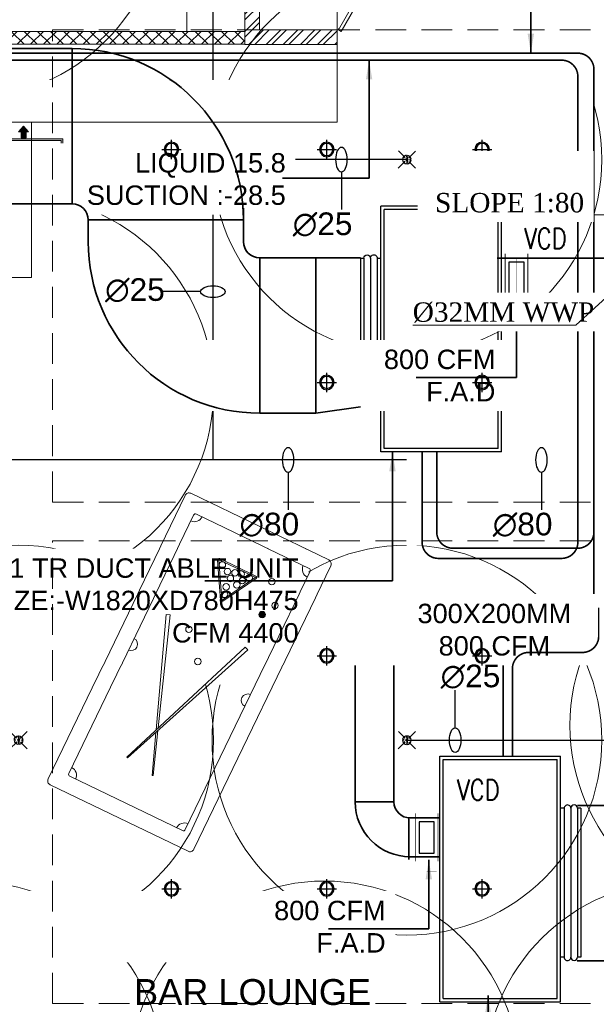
# Model space of a CAD drawing. Header units: inches. Extents: x 105152 to 158499, y 12149 to 30915.
# Tile 156 of 256: x 126361 to 126540, y 21134 to 21439. Entities that reach past the tile are written whole.
import ezdxf
from ezdxf.enums import TextEntityAlignment as Align

# ---------------------------------------------------------------- set-up
doc = ezdxf.new("R2010")
doc.units = ezdxf.units.IN
doc.header["$MEASUREMENT"] = 0
doc.linetypes.add('HIDDEN', pattern=[0.375, 0.25, -0.125])
for name, color, linetype in [('0 HOSMAC-AC-VCD', 6, 'Continuous'), ('AC REF. PIPE', 1, 'Continuous'), ('NON VRV DUCTABLE UNIT', 6, 'Continuous'), ('PD_025_TEXT', 61, 'Continuous'), ('PD_LIGHTING', 23, 'Continuous'), ('PP-SPRINKLER', 1, 'Continuous')]:
    doc.layers.add(name, color=color, linetype=linetype)
doc.layers.add('15w led', color=7, linetype='Continuous', true_color=0xe600e6)
for name, color, linetype, lineweight in [('AC DRAIN PIPE', 7, 'Continuous', 25), ('AC DUCT', 5, 'Continuous', 35), ('AR - PLAN', 251, 'Continuous', 5), ('BEAM', 173, 'Continuous', 5), ('COVERAGE ', 251, 'Continuous', 5), ('DRAINAGE ', 7, 'Continuous', 9), ('EXHAUST AIR DUCT', 13, 'Continuous', 35), ('FA AIR DUCT', 4, 'Continuous', 35), ('FIRE', 1, 'Continuous', 25), ('FIRE TEXT', 7, 'Continuous', 25), ('HVAC SERVICE', 1, 'Continuous', 35), ('HVAC TEXT PP', 104, 'Continuous', 20), ('PD_BRICK WALL_115', 134, 'Continuous', 30), ('PD_ELEVATION_03', 80, 'Continuous', 25), ('PD_FURNITURE_LOOSE', 20, 'Continuous', 18), ('PD_HATCH', 45, 'Continuous', 9), ('PP-TEXT', 7, 'Continuous', 40), ('SAG', 140, 'Continuous', 20), ('SH-SPRINKLAR', 1, 'Continuous', 0)]:
    doc.layers.add(name, color=color, linetype=linetype, lineweight=lineweight)
doc.styles.add('Arial', font='GOTHIC.TTF')
doc.styles.add('Romans', font='romans.shx')
doc.styles.get("Standard").update_dxf_attribs({"font": 'arial.ttf', "height": 6})
doc.styles.add('style1', font='arial.ttf', dxfattribs={"height": 500})
doc.styles.add('text Ht 200mm', font='arial.ttf')
doc.styles.add('TIMES NEW ROMAN', font='times.ttf')
doc.dimstyles.new('ISO-10', dxfattribs={"dimtxt": 6, "dimasz": 0.5, "dimexe": 1.25, "dimexo": 0.625, "dimtad": 1, "dimtoh": 1, "dimdec": 1, "dimlunit": 4, "dimtxsty": 'Standard', "dimblk": 'ARCHTICK', "dimcen": 2.5, "dimclrt": 3, "dimadec": 0, "dimazin": 0, "dimtfac": 1, "dimtdec": 1, "dimtmove": 1, "dimatfit": 3, "dimfxl": 1, "dimarcsym": 0})
doc.dimstyles.new('PP-DIM', dxfattribs={"dimtxt": 4, "dimasz": 1, "dimexe": 1, "dimexo": 1, "dimgap": 0.09, "dimtad": 0, "dimdec": 0, "dimzin": 0, "dimdsep": 46, "dimlunit": 4, "dimtxsty": 'TIMES NEW ROMAN', "dimblk": 'ARCHTICK', "dimcen": 0.09, "dimdle": 1, "dimclrd": 256, "dimclre": 256, "dimclrt": 256, "dimadec": 0, "dimazin": 0, "dimtfac": 1, "dimtdec": 4, "dimtofl": 0, "dimtmove": 1, "dimatfit": 3, "dimfxl": 1, "dimtolj": 1, "dimtzin": 0, "dimlwd": -1, "dimlwe": -1, "dimarcsym": 0})

# ---------------------------------------------------------------- blocks, each defined once
blk = doc.blocks.new('PP-CEILING PENDANT')
at = {"layer": 'COVERAGE ', "color": 8, "lineweight": 5}
blk.add_circle((0, 0), 1700, dxfattribs=at)
at = {"layer": 'SH-SPRINKLAR', "lineweight": -3}
for p, q in [((-16.9, 17), (-75.6, 75.8)), ((-24, 0.1), (-37.4, -2.9)), ((-24, 0.8), (-37.3, 3.8)), ((-17.1, 16.7), (-28.7, 24.1)), ((-16.6, 17.3), (-23.9, 28.9)), ((-0.4, 24), (-3.4, 37.3)), ((-1.5, 8.9), (-1.5, 23.9)), ((0.6, 24), (3.5, 37.3)), ((1.5, 8.9), (1.5, 23.9)), ((16.8, 17.2), (24.1, 28.7)), ((17.2, 16.7), (75.4, 75)), ((17.6, 16.3), (29.1, 23.7)), ((23.9, -0.1), (37.4, 2.9)), ((-17.5, -16.3), (-76.5, -75.3)), ((-17.8, -16.1), (-29.3, -23.4)), ((-17.3, -16.6), (-24.7, -28.2)), ((-1.5, -23.9), (-4.5, -37.2)), ((-1.5, -23.9), (-1.5, -8.9)), ((-0.6, -24), (2.3, -37.4)), ((1.5, -23.9), (1.5, -8.9)), ((15.8, -18), (23.1, -29.5)), ((16.2, -17.7), (74.6, -76.1)), ((16.6, -17.3), (28.2, -24.7)), ((23.9, -1.3), (37.3, -4.2))]:
    blk.add_line(p, q, dxfattribs=at)
for centre, major_axis, start_param, end_param in [((0, 0), (26.5, 26.5), 1.657505, 2.255676), ((0, 0), (-26.5, 26.5), 5.588406, 6.189787), ((0, 0), (0.02, 8.87), 5.497787, 11.780972), ((0, 0), (0.02, 6.56), 5.497787, 11.780972), ((0, 23.4), (1.12, 1.12), 5.863873, 8.273293), ((0, 0), (-26.5, 26.5), 4.798644, 5.40368), ((0, 0), (26.5, 26.5), 5.57395, 6.180955), ((0, 0), (-26.5, 26.5), 0.862204, 1.45951), ((0, 0), (-26.5, 26.5), 1.637496, 2.236801), ((0, -23.4), (1.12, 1.12), 2.722281, 5.131701), ((0, 0), (-26.5, 26.5), 2.418515, 3.021492), ((0, 0), (26.5, 26.5), 4.778634, 5.384791)]:
    blk.add_ellipse(centre, major_axis=major_axis, ratio=1, start_param=start_param, end_param=end_param, dxfattribs=at)
blk = doc.blocks.new('PP-SP ARROW')
at = {"color": 3}
blk.add_line((-31.5, 0), (-128.7, 0), dxfattribs=at)
blk.add_ellipse((0, 0), major_axis=(-31.5, 0), ratio=0.476486, dxfattribs=at)
blk = doc.blocks.new('_ArchTick')
at = {"color": 0, "linetype": 'ByBlock', "const_width": 0.15}
blk.add_lwpolyline([(-0.5, -0.5), (0.5, 0.5)], dxfattribs=at)
blk = doc.blocks.new('zw$E4A1')
at = {"layer": 'NON VRV DUCTABLE UNIT', "color": 20}
for p, q in [((-40.83, 36.28), (35.12, 36.28)), ((-40.83, 36.28), (-40.83, -1.04)), ((-39.79, 35.24), (34.08, 35.24)), ((-39.79, 35.24), (-39.79, 0)), ((34.08, 35.24), (34.08, 0)), ((35.12, 36.28), (35.12, -1.04)), ((-39.79, 0), (34.08, 0)), ((-40.83, -1.04), (35.12, -1.04))]:
    blk.add_line(p, q, dxfattribs=at)
at = {"layer": 'NON VRV DUCTABLE UNIT', "color": 115, "lineweight": 30, "ltscale": 20}
for p, q in [((-26.97, -2.17), (-26.97, -0.91)), ((19.03, -2.17), (-26.97, -2.17)), ((19.03, -2.17), (19.03, -0.91)), ((19.03, -4.24), (-26.97, -4.24)), ((-26.97, -4.24), (-26.97, -4.24)), ((19.03, -4.24), (19.03, -4.24)), ((19.03, -6.32), (-26.97, -6.32)), ((-26.97, -7.35), (-26.97, -6.32)), ((19.03, -7.35), (-26.97, -7.35)), ((19.03, -7.35), (19.03, -6.32))]:
    blk.add_line(p, q, dxfattribs=at)
for centre, start, end in [((-26.97, -3.2), 87.6874, 269.9167), ((19.03, -3.2), 270.0833, 92.3126), ((-26.97, -5.28), 90, 270), ((19.03, -5.28), 270, 90)]:
    blk.add_arc(centre, 1.04, start, end, dxfattribs=at)
blk = doc.blocks.new('zw$AA05')
at = {"layer": 'SAG'}
for p, q in [((-2.44, 0), (-1.23, 1.03)), ((-2.44, 0), (-1.23, -1.03)), ((-1.23, 1.03), (-1.23, 0.5)), ((-1.23, 0.5), (0, 0.5)), ((0, 0.5), (0, 0)), ((0, -0.5), (0, 0)), ((-1.23, -1.03), (-1.23, -0.5)), ((-1.23, -0.5), (0, -0.5))]:
    blk.add_line(p, q, dxfattribs=at)
blk = doc.blocks.new('zw$8A54')
at = {"layer": 'SAG'}
h = blk.add_hatch(color=256, dxfattribs=at)
h.dxf.hatch_style = 1
h.paths.add_polyline_path([(-4.13, 11.5), (-4.13, -11.5), (2.87, -11.5), (2.87, 11.5)])
h.paths.add_polyline_path([(-3.63, 11), (-3.63, -11), (2.37, -11), (2.37, 11)], flags=16)
h = blk.add_hatch(color=256, dxfattribs=at)
h.dxf.hatch_style = 1
h.paths.add_polyline_path([(-0.01, -11), (-0.01, 11), (0.74, 11), (0.74, -11)])
h.paths.add_polyline_path([(-2.01, -11), (-2.01, 11), (-1.25, 11), (-1.25, -11)])
h = blk.add_hatch(color=256, dxfattribs=at)
h.dxf.hatch_style = 1
h.paths.add_polyline_path([(-7.91, 0.6), (-6.1, -0.94), (-6.1, -0.14), (-4.26, -0.14), (-4.26, 0.6), (-4.26, 1.35), (-6.1, 1.35), (-6.1, 2.14)])
h = blk.add_hatch(color=256, dxfattribs=at)
h.dxf.hatch_style = 1
h.paths.add_polyline_path([(3.13, 1.35), (3.13, 0.6), (3.13, -0.14), (4.97, -0.14), (4.97, -0.94), (6.78, 0.6), (4.97, 2.14), (4.97, 1.35)])
at = {"color": 1}
for points in [[(-4.13, 11.5), (2.87, 11.5), (2.87, -11.5), (-4.13, -11.5)], [(2.37, -11), (-3.63, -11), (-3.63, 11), (2.37, 11)], [(-2.01, 11), (-1.25, 11), (-1.25, -11), (-2.01, -11)], [(0.74, 11), (0, 11), (0, -11), (0.74, -11)]]:
    blk.add_lwpolyline(points, close=True, dxfattribs=at)
for points in [[(-2.01, 11), (-1.25, 11), (-1.25, -11), (-2.01, -11)], [(-0.01, 11), (0.74, 11), (0.74, -11), (-0.01, -11)]]:
    blk.add_lwpolyline(points, close=True)
at = {"layer": 'SAG'}
for points in [[(-4.13, 11.5), (2.87, 11.5), (2.87, -11.5), (-4.13, -11.5)], [(-3.63, 11), (2.37, 11), (2.37, -11), (-3.63, -11)]]:
    blk.add_lwpolyline(points, close=True, dxfattribs=at)
for points in [[(-2.12, -11), (-3.63, -11), (-3.63, 11), (-2.12, 11)], [(-1.22, 11), (0, 11)], [(1.1, 11), (2.37, 11), (2.37, -11), (1.1, -11)], [(0, -11), (-1.22, -11)]]:
    blk.add_lwpolyline(points, dxfattribs=at)
at = {"layer": 'SAG', "yscale": 1.5, "zscale": 1.5}
for p, xscale in [((-4.26, 0.6), 1.5), ((3.13, 0.6), -1.5)]:
    blk.add_blockref('zw$AA05', p, dxfattribs=dict(at, xscale=xscale))
blk = doc.blocks.new('*U631')
at = {"layer": '0 HOSMAC-AC-VCD'}
for points, const_width in [([(-94.6, 150), (266.6, 150)], 6), ([(-64.6, 150), (-64.6, 0)], 2), ([(236.6, 150), (236.6, 0)], 2), ([(-64.6, 75), (336.6, 75), (336.6, 9.1)], 2), ([(266.6, 0), (-94.6, 0)], 6)]:
    blk.add_lwpolyline(points, dxfattribs=dict(at, const_width=const_width))
blk.add_lwpolyline([(-39.6, 125), (211.6, 125), (211.6, 25), (-39.6, 25)], close=True, dxfattribs=at)
blk = doc.blocks.new('*U632')
at = {"layer": '0 HOSMAC-AC-VCD'}
for points, const_width in [([(-94.6, 150), (222.4, 150)], 6), ([(-64.6, 150), (-64.6, 0)], 2), ([(192.4, 150), (192.4, 0)], 2), ([(-64.6, 75), (292.4, 75), (292.4, 9.1)], 2), ([(222.4, 0), (-94.6, 0)], 6)]:
    blk.add_lwpolyline(points, dxfattribs=dict(at, const_width=const_width))
blk.add_lwpolyline([(-39.6, 125), (167.4, 125), (167.4, 25), (-39.6, 25)], close=True, dxfattribs=at)
blk = doc.blocks.new('ight 18w')
at = {"lineweight": 25}
for p, q in [((6, 0), (-6, 0)), ((0, 6), (0, -6))]:
    blk.add_line(p, q, dxfattribs=at)
for radius in [4.5, 3.75]:
    blk.add_circle((0, 0), radius, dxfattribs=at)
blk = doc.blocks.new('FF. ELE')
at = {"layer": '15w led', "color": 2, "xscale": -0.5, "yscale": 0.5, "zscale": 0.5, "rotation": 89.99999999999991}
for p in [(206.25, 714), (254.25, 714), (302.25, 714), (254.25, 642), (302.25, 642), (254.25, 557.5), (302.25, 557.5), (206.25, 485.5), (254.25, 485.5), (302.25, 485.5)]:
    blk.add_blockref('ight 18w', p, dxfattribs=at)
blk = doc.blocks.new('A$C57124B3B')
at = {"color": 251, "lineweight": 5}
for p, q in [((45.6, 504.4), (45.6, 108.7)), ((664.8, 108.7), (664.8, 505.8))]:
    blk.add_line(p, q, dxfattribs=at)
for points in [[(100.1, 525.3), (95.1, 530.4), (90.5, 534.4), (86, 537.4), (81.9, 539.5), (78.1, 540.8), (74.6, 541.6), (71.3, 541.8), (68.3, 541.7), (65.6, 541.4), (63.1, 540.9), (60.9, 540.1), (58.9, 539.2), (57, 538), (55.4, 536.7), (53.9, 535.2), (52.5, 533.5), (51.2, 531.6), (50.1, 529.3), (49, 526.2), (47.9, 521.9), (47, 516.3), (46.1, 509.1), (45.8, 505.8)], [(100.1, 525.3), (91.7, 265), (90, 207.1), (95.2, 175.5), (111, 140.4), (142.7, 110.5), (197.1, 85.9), (269.1, 70.1), (318.3, 64.9), (356.9, 64.9)], [(610.4, 525.3), (618.8, 265), (620.6, 207.1), (615.3, 175.5), (599.5, 140.4), (567.9, 110.5), (513.4, 85.9), (441.4, 70.1), (392.2, 64.9), (353.6, 64.9)], [(610.4, 525.3), (615.4, 530.4), (620.1, 534.4), (624.5, 537.4), (628.6, 539.5), (632.4, 540.8), (636, 541.6), (639.2, 541.8), (642.2, 541.7), (644.9, 541.4), (647.4, 540.9), (649.6, 540.1), (651.7, 539.2), (653.5, 538), (655.1, 536.7), (656.6, 535.2), (658, 533.5), (659.3, 531.6), (660.5, 529.3), (661.5, 526.2), (662.6, 521.9), (663.5, 516.3), (664.4, 509.1), (664.8, 505.8)]]:
    blk.add_lwpolyline(points, dxfattribs=at)
blk.add_lwpolyline([(353.4, 143.9), (309.5, 143.9), (260.3, 150.9), (165.5, 175.5), (135.6, 193), (116.3, 221.1), (100.2, 522.3, -0.429937), (157.5, 582.7), (552.9, 582.7, -0.429937), (610.2, 522.3), (594.1, 221.1), (574.7, 193), (544.9, 175.5), (450, 150.9), (400.9, 143.9), (356.9, 143.9)], format="xyb", dxfattribs=at)
blk.add_arc((355.2, 498.7), 498, 231.56297, 308.43703, dxfattribs=at)
blk = doc.blocks.new('5T2G3')
at = {"color": 251, "lineweight": 5}
blk.add_lwpolyline([(-65.1, 22.42), (-29.1, 22.42), (-29.1, 58.42), (-65.1, 58.42)], close=True, dxfattribs=at)
at = {"color": 251, "extrusion": (0, 0, -1), "yscale": 0.03640297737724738, "zscale": -0.03640297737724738}
for p, xscale, rotation in [((58.84, 79.7), 0.03640297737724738, 180.3099349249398), ((86.38, 27.68), 0.03640297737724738, 90.30993492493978), ((7.82, 27.68), -0.03640297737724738, 269.6900650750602), ((58.84, 1.14), -0.03640297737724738, 359.6900650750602)]:
    blk.add_blockref('A$C57124B3B', p, dxfattribs=dict(at, xscale=xscale, rotation=rotation))
blk = doc.blocks.new('SNOOKER T')
at = {"lineweight": 5, "ltscale": 12}
h = blk.add_hatch(color=251, dxfattribs=at)
h.dxf.hatch_style = 1
h.paths.add_polyline_path([(-13082.48, -18423.94, 1), (-13080.63, -18423.94, 1)])
at = {"color": 251, "linetype": 'ByBlock', "lineweight": 5}
for p, q in [((-13134.22, -18407.15), (-13134.33, -18407.43)), ((-13135.8, -18415.28), (-13135.69, -18415.56))]:
    blk.add_line(p, q, dxfattribs=at)
at = {"color": 251, "lineweight": 5}
for points in [[(-13150.47, -18435.5), (-13060.45, -18435.5, 0.414214), (-13059.21, -18434.26), (-13059.21, -18390.48, 0.414214), (-13060.45, -18389.25), (-13150.47, -18389.25, 0.414214), (-13151.7, -18390.48), (-13151.7, -18434.26, 0.414214)], [(-13146.46, -18430.87), (-13064.46, -18430.87, 0.414214), (-13063.84, -18430.26), (-13063.84, -18394.49, 0.414214), (-13064.46, -18393.88), (-13146.46, -18393.88, 0.414214), (-13147.08, -18394.49), (-13147.08, -18430.26, 0.414214)]]:
    blk.add_lwpolyline(points, format="xyb", close=True, dxfattribs=at)
at = {"color": 251, "linetype": 'ByBlock', "lineweight": 5}
for points in [[(-13123.66, -18411.26), (-13093.03, -18400.28), (-13093.42, -18399.23), (-13124.42, -18410.96)], [(-13125.12, -18411.22), (-13136.67, -18415.6), (-13136.56, -18415.88), (-13124.39, -18411.52)]]:
    blk.add_lwpolyline(points, dxfattribs=at)
blk.add_lwpolyline([(-13092, -18423.61), (-13135.08, -18406.8), (-13135.19, -18407.09), (-13092.41, -18424.65)], close=True, dxfattribs=at)
for points in [[(-13073.06, -18417.87, 0.577193), (-13072.42, -18417.49), (-13072.42, -18406.04, 0.577193), (-13073.06, -18405.66), (-13082.99, -18411.39, 0.577665), (-13082.99, -18412.14)], [(-13072.89, -18417.57, 0.577193), (-13072.76, -18417.49), (-13072.76, -18406.04, 0.577193), (-13072.89, -18405.96), (-13082.82, -18411.69, 0.577665), (-13082.82, -18411.84)]]:
    blk.add_lwpolyline(points, format="xyb", close=True, dxfattribs=at)
for centre in [(-13094.46, -18406.9), (-13073.72, -18407.51), (-13074.8, -18409.66), (-13101.63, -18413.18), (-13081.02, -18411.74), (-13078.87, -18411.2), (-13076.23, -18411.27), (-13074.2, -18411.74), (-13073.72, -18413.51), (-13077.07, -18413.71), (-13075.28, -18414.61), (-13073.72, -18416.03), (-13081.55, -18423.94), (-13071.87, -18422.33), (-13077.61, -18426.09)]:
    blk.add_circle(centre, 0.925, dxfattribs=at)
at = {"color": 251, "lineweight": 5}
for centre, radius, start, end in [((-13147.08, -18393.88), 2.47, 270, 0), ((-13105.46, -18393.88), 1.85, 180, 0), ((-13063.84, -18393.88), 2.47, 180, 270), ((-13147.08, -18430.87), 2.47, 0, 90), ((-13105.46, -18430.87), 1.85, 0, 180), ((-13063.84, -18430.87), 2.47, 90, 180)]:
    blk.add_arc(centre, radius, start, end, dxfattribs=at)
blk = doc.blocks.new('FIRST FLOOR PLAN 0')
at = {"layer": 'PD_HATCH', "lineweight": 5}
h = blk.add_hatch(dxfattribs=at)
h.set_pattern_fill('ANSI32', color=251, scale=10)
h.set_pattern_definition([(45, (-852.571, -138.0127), (-2.65165, 2.65165), []), (45, (-850.8034, -138.0127), (-2.65165, 2.65165), [])])
h.paths.add_polyline_path([(-852.55, -122.5), (-857.05, -122.5), (-857.05, -171.58), (-828.55, -171.58), (-828.55, -167.08), (-852.55, -167.08)])
h.paths.add_polyline_path([(-828.55, -122.5), (-828.55, -118), (-878.25, -118), (-878.25, -9), (-882.75, -9), (-882.75, -122.5)])
h = blk.add_hatch(dxfattribs=at)
h.set_pattern_fill('ANSI37', color=251, scale=23)
h.set_pattern_definition([(45, (-131783.9912, -18352.4268), (-2.032931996, 2.032931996), []), (135, (-131783.9912, -18352.4268), (-2.032931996, -2.032931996), [])])
h.paths.add_polyline_path([(-1007.01, -167.5), (-1098, -167.5), (-1098, -171.5), (-1007.01, -171.5)])
h.paths.add_polyline_path([(-857.05, -171.5), (-857.05, -167.5), (-947.07, -167.5), (-947.07, -171.5)])
at = {"layer": 'PD_BRICK WALL_115', "color": 251, "lineweight": 5}
for p, q in [((-857.05, -122.5), (-857.05, -171.58)), ((-852.55, -122.5), (-852.55, -167.08)), ((-828.55, -167.08), (-852.55, -167.08)), ((-828.55, -167.08), (-828.55, -171.58)), ((-828.55, -171.58), (-857.05, -171.58))]:
    blk.add_line(p, q, dxfattribs=at)
at = {"layer": 'PD_ELEVATION_03', "color": 251, "lineweight": 5}
blk.add_lwpolyline([(-947.08, -171.5), (-857.05, -171.5), (-857.05, -167.5), (-947.08, -167.5)], close=True, dxfattribs=at)
at = {"layer": 'PD_FURNITURE_LOOSE', "color": 251, "lineweight": 5}
for p, q in [((-828.55, -171.58), (-828.55, -195.58)), ((-828.55, -195.58), (-947.08, -195.58))]:
    blk.add_line(p, q, dxfattribs=at)
for points in [[(-857.05, -122.5), (-875.05, -122.5), (-875.05, -167.5), (-857.05, -167.5)], [(-828.55, -122.5), (-852.55, -122.5), (-852.55, -167), (-828.55, -167)], [(-816.22, -148.23), (-817.08, -147.73), (-828.21, -167), (-827.34, -167.5)], [(-923.08, -195.58), (-923.08, -243.58), (-947.08, -243.58), (-947.08, -195.58)]]:
    blk.add_lwpolyline(points, close=True, dxfattribs=at)
at = {"layer": 'PD_FURNITURE_LOOSE', "color": 251, "xscale": 1.081209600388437, "yscale": 1.081209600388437, "zscale": 1.081209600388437, "rotation": 64.22561701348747}
blk.add_blockref('SNOOKER T', (-12639.9, 21050.85), dxfattribs=at)
at = {"layer": 'PD_FURNITURE_LOOSE', "color": 251, "rotation": 45}
blk.add_blockref('5T2G3', (-648.89, -461.68), dxfattribs=at)
at = {"layer": 'PD_025_TEXT', "color": 251, "insert": (-936.16, -460.41), "char_height": 8, "width": 162.9076, "attachment_point": 1, "style": 'style1'}
blk.add_mtext('\\pxqc;BAR LOUNGE\\P(45\'-9" x 63\'11.5")', dxfattribs=at)
blk = doc.blocks.new('columns2')
at = {"layer": 'PD_HATCH', "color": 173, "linetype": 'HIDDEN', "lineweight": 5, "ltscale": 38}
for p, q in [((199.5, -107), (369, -107)), ((199.5, -253), (199.5, -107)), ((199.5, -253), (369, -253)), ((199.5, -408), (199.5, -265)), ((199.5, -265), (369, -265)), ((199.5, -408), (369, -408))]:
    blk.add_line(p, q, dxfattribs=at)
blk = doc.blocks.new('HVAC SERVICE')
at = {"layer": 'AC DUCT'}
for p, q in [((85.14, -172.79), (205.51, -172.79)), ((210.51, -232.51), (210.51, -225.79)), ((210.51, -225.79), (258.51, -225.79)), ((294.63, -237.51), (263.51, -237.51)), ((361.74, -406.79), (416.9, -406.79)), ((361.68, -454.79), (414.55, -454.79))]:
    blk.add_line(p, q, dxfattribs=at)
blk.add_arc((263.51, -232.51), 5, 180, 270, dxfattribs=at)
at = {"layer": 'FA AIR DUCT'}
for p, q in [((336.89, -237.62), (381.74, -237.62)), ((336.89, -251.62), (387.74, -251.62)), ((383.74, -341.64), (310, -341.64)), ((310, -353.64), (310, -341.64)), ((383.74, -353.64), (310, -353.64)), ((293, -358.64), (293, -405.61)), ((305, -358.64), (293, -358.64)), ((305, -358.64), (305, -405.61)), ((305, -405.61), (293, -405.61)), ((309.55, -410.59), (309.55, -423.42)), ((310, -410.61), (319.15, -410.61)), ((309.55, -422.61), (319.15, -422.61))]:
    blk.add_line(p, q, dxfattribs=at)
for centre, radius, start, end in [((310, -358.64), 17, 90, 180), ((310, -358.64), 5, 90, 180), ((310, -405.61), 17, 180, 270), ((310, -405.61), 5, 180, 270)]:
    blk.add_arc(centre, radius, start, end, dxfattribs=at)
at = {"layer": '0 HOSMAC-AC-VCD', "color": 7, "lineweight": 0, "xscale": -0.04670096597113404, "yscale": 0.04670096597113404, "zscale": 0.04670096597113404}
for name, p, rotation in [('*U631', (346.38, -240.64), 89.99999999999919), ('*U632', (318.61, -413.63), 89.99999999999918)]:
    blk.add_blockref(name, p, dxfattribs=dict(at, rotation=rotation))
at = {"layer": 'EXHAUST AIR DUCT', "rotation": 90}
blk.add_blockref('zw$E4A1', (355.43, -426.66), dxfattribs=at)
at = {"layer": '0 HOSMAC-AC-VCD', "color": 7, "lineweight": 0, "style": 'Romans', "width": 0.8}
for p in [(351.78, -231.5), (331.05, -401.95)]:
    blk.add_text('VCD', height=6.4, dxfattribs=at).set_placement(p, align=Align.MIDDLE)
at = {"layer": 'HVAC TEXT PP', "char_height": 6, "attachment_point": 1, "bg_fill": 2}
for s, insert in [('\\pxqr;6 #SAG\\PSIZE:600X600MM\\P1200 CFM EACH', (290.95, -160.86)), ('\\pxqr;2 #SAG\\PSIZE:600X600MM\\P150 CFM EACH', (311.97, -297.48))]:
    blk.add_mtext_dynamic_manual_height_columns(s, width=237.4875, gutter_width=50, heights=[-27.14], dxfattribs=dict(at, insert=insert))
at = {"layer": 'HVAC TEXT PP', "char_height": 6, "width": 237.4875, "attachment_point": 1, "bg_fill": 2}
for s, insert in [('\\pxqr;1 NOS 11 TR DUCT ABLE UNIT \\PSIZE:-W1820XD780H475\\PCFM 4400\\P ', (38.05, -330.39)), ('\\pxqr;800 CFM \\PF.A.D', (64.94, -436.21))]:
    blk.add_mtext(s, dxfattribs=dict(at, insert=insert))
at = {"layer": 'HVAC TEXT PP'}
blk.add_leader([(334.08, -465.49), (334.08, -518.82), (324.11, -518.82)], dimstyle='ISO-10', override={"dimasz": 6, "dimtad": 0}, dxfattribs=at)
at = {"layer": 'AC DRAIN PIPE', "const_width": 0.5}
blk.add_lwpolyline([(318.23, -297.46), (318.23, -322.25, 0.414214), (323.23, -327.25), (361.81, -327.25, 0.414214), (366.81, -322.25), (366.81, -316.9)], format="xyb", dxfattribs=at)
at = {"layer": 'AC REF. PIPE', "flags": 128}
blk.add_lwpolyline([(-16.1, -298.09, 0.5, 0.5, 0), (-16.1, -302.98, 0.5, 0.5, 0.414214), (-15.1, -303.98, 0.5, 0.5, 0), (-1.6, -303.98, 0.5, 0.5, 0.414214), (-0.6, -302.98, 0.5, 0.5, 0), (-0.6, -177.37, 0.5, 0.5, -0.414214), (0.4, -176.37, 0.5, 0.5, 0), (319.24, -176.37, 0.5, 0.543, -0.033601), (319.91, -176.41, 0.5, 0.543, -0.033601)], format="xyseb", dxfattribs=at)
at = {"layer": 'AC REF. PIPE', "const_width": 0.5, "flags": 128}
blk.add_lwpolyline([(338.78, -391.54), (338.78, -362.67, -0.456362), (342.81, -357.67), (361.81, -357.67, 0.414214), (366.81, -352.67), (366.81, -295.7), (366.81, -179.24, 0.414214), (361.81, -174.24), (-2.51, -174.24, 0.414214), (-3.51, -175.24), (-3.51, -227.53, -0.414214), (-4.51, -228.53), (-12.91, -228.53, -0.414214), (-13.91, -227.53), (-13.91, -217.56)], format="xyb", dxfattribs=at)
at = {"layer": 'EXHAUST AIR DUCT', "xscale": -1, "rotation": 270}
blk.add_blockref('zw$E4A1', (301.99, -256.63), dxfattribs=at)
at = {"layer": 'HVAC TEXT PP'}
for points in [[(347.31, -174.24), (347.31, -132.03), (330.06, -132.03)], [(304.53, -297.46), (304.53, -337.29), (246.56, -337.29)], [(315.77, -423.55), (315.77, -444.85), (284.77, -444.85)]]:
    blk.add_leader(points, dimstyle='ISO-10', override={"dimasz": 6, "dimtad": 0}, dxfattribs=at)
at = {"layer": 'HVAC TEXT PP', "char_height": 6, "width": 237.4875, "attachment_point": 1, "bg_fill": 2}
for s, insert in [('\\pxqc;1200x350MM\\P4400 CFM ', (41.55, -185.55)), ('\\pxqr;800 CFM \\PF.A.D', (98.87, -265.87)), ('\\pxqc;300X200MM\\P800 CFM ', (217.3, -344.41))]:
    blk.add_mtext(s, dxfattribs=dict(at, insert=insert))
at = {"layer": 'AC DRAIN PIPE', "const_width": 0.5}
blk.add_lwpolyline([(368.28, -345.67), (368.28, -354.46, -0.414214), (363.28, -359.46), (346.62, -359.46, 0.414214), (341.62, -364.46), (341.62, -391.54)], format="xyb", dxfattribs=at)
at = {"layer": 'AC DUCT'}
for p, q in [((263.51, -237.51), (263.51, -285.51)), ((280.83, -285.51), (280.83, -237.51)), ((280.83, -285.51), (263.51, -285.51)), ((294.63, -283.6), (280.83, -285.51))]:
    blk.add_line(p, q, dxfattribs=at)
blk.add_arc((263.51, -232.51), 53, 180, 270, dxfattribs=at)
at = {"layer": 'AC REF. PIPE', "const_width": 0.5, "flags": 128}
blk.add_lwpolyline([(313.7, -297.46), (313.7, -325.39, 0.414214), (318.7, -330.39), (356.84, -330.39, 0.414214), (361.84, -325.39), (361.84, -181.41, 0.414214), (356.84, -176.41), (316.2, -176.41)], format="xyb", dxfattribs=at)
at = {"layer": 'SAG', "rotation": 90}
blk.add_blockref('zw$8A54', (191.12, -203.56), dxfattribs=at)
at = {"layer": 'HVAC TEXT PP'}
blk.add_leader([(342.88, -253.21), (342.88, -274.5), (311.88, -274.5)], dimstyle='ISO-10', override={"dimasz": 6, "dimtad": 0}, dxfattribs=at)
at = {"layer": 'HVAC TEXT PP', "insert": (34.07, -205.13), "char_height": 6, "width": 237.4875, "attachment_point": 1, "bg_fill": 2}
blk.add_mtext('\\pxqr;LIQUID 15.8\\PSUCTION :-28.5 ', dxfattribs=at)
at = {"layer": 'AC DUCT'}
for p, q in [((205.51, -220.79), (205.51, -172.79)), ((85.14, -220.79), (205.51, -220.79)), ((258.51, -232.51), (258.51, -222.19))]:
    blk.add_line(p, q, dxfattribs=at)
for radius in [53, 5]:
    blk.add_arc((205.51, -225.79), radius, 0, 90, dxfattribs=at)
at = {"layer": 'HVAC TEXT PP'}
blk.add_leader([(297.32, -176.37), (297.32, -212.88), (270.5, -212.88)], dimstyle='ISO-10', override={"dimasz": 6, "dimtad": 0}, dxfattribs=at)
blk = doc.blocks.new('DRAINAGE')
at = {"layer": 'PP-TEXT', "insert": (220.07, 387.58), "char_height": 6, "width": 79.3915, "attachment_point": 7, "style": 'Arial', "bg_fill": 2}
blk.add_mtext('\\pxql;{\\fTimes New Roman|b0|i0|c0|p34;%%C32MM WWP }', dxfattribs=at)
at = {"layer": 'PP-TEXT', "lineweight": 70, "ltscale": 12}
blk.add_leader([(329.99, 420.91), (228.65, 420.91)], dimstyle='PP-DIM', override={"dimtxt": 8.5, "dimasz": 5, "dimtad": 0, "dimdec": 1, "dimcen": 0, "dimtfac": 12, "dimtdec": 1, "dimfxl": 7, "dimfxlon": 1, "dimlwd": 18, "dimarcsym": 1}, dxfattribs=at)
at = {"layer": 'PP-TEXT', "insert": (273.05, 421.51), "char_height": 6, "width": 48.446, "attachment_point": 9, "style": 'Arial', "bg_fill": 2}
blk.add_mtext('\\pxqr;{\\fTimes New Roman|b0|i0|c0|p34; \\PSLOPE 1:80}', dxfattribs=at)
at = {"layer": 'PP-TEXT', "lineweight": 70, "ltscale": 12}
blk.add_leader([(286.5, 401.47), (270.44, 386.73), (220.07, 386.73)], dimstyle='PP-DIM', override={"dimtxt": 8.5, "dimasz": 5, "dimtad": 0, "dimdec": 1, "dimcen": 0, "dimtfac": 12, "dimtdec": 1, "dimfxl": 7, "dimfxlon": 1, "dimlwd": 18, "dimarcsym": 1}, dxfattribs=at)

msp = doc.modelspace()

# ---------------------------------------------------------------- linework, layer by layer
at = {"layer": 'FIRE'}
for p, q in [((126421.19, 21526.47), (126421.19, 21302.53)), ((126481.16, 21395.35), (126421.19, 21395.35)), ((127112.81, 21302.53), (126300.96, 21302.53)), ((126481.16, 21215.94), (126565.46, 21215.94))]:
    msp.add_line(p, q, dxfattribs=at)

# ---------------------------------------------------------------- block references
at = {"layer": 'FIRE TEXT', "zscale": 0.03999999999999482}
for p, xscale, yscale, rotation in [((126460.93, 21395.35), -0.1199999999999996, 0.1199999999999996, 270), ((126421.19, 21354.55), 0.1199999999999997, 0.1199999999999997, 360), ((126444.46, 21302.53), -0.1199999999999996, 0.1199999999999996, 270)]:
    msp.add_blockref('PP-SP ARROW', p, dxfattribs=dict(at, xscale=xscale, yscale=yscale, rotation=rotation))
at = {"layer": 'PP-SPRINKLER', "yscale": 0.03543314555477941, "zscale": 35.43314555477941}
for p, xscale in [((126592.16, 21494.2), -0.0354331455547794), ((126345.44, 21474.65), 0.03543314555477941), ((126361.16, 21323.81), 0.03543314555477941)]:
    msp.add_blockref('PP-CEILING PENDANT', p, dxfattribs=dict(at, xscale=xscale))
at = {"layer": 'PP-SPRINKLER', "zscale": 35.43314555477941, "rotation": 180}
for p, xscale, yscale in [((126481.16, 21395.35), 0.0354331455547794, 0.0354331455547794), ((126591.79, 21220.5), 0.03543314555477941, 0.03543314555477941), ((126361.16, 21215.94), -0.03543314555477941, 0.03543314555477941), ((126481.16, 21215.94), 0.0354331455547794, 0.0354331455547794), ((126345.86, 21112.15), -0.03543314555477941, 0.03543314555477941), ((126455.66, 21112.15), 0.03543314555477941, 0.03543314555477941), ((126565.46, 21112.15), -0.03543314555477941, 0.03543314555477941)]:
    msp.add_blockref('PP-CEILING PENDANT', p, dxfattribs=dict(at, xscale=xscale, yscale=yscale))

# ---------------------------------------------------------------- texts
at = {"layer": 'FIRE TEXT', "style": 'text Ht 200mm'}
for s, p in [('∅25', (126445.88, 21372.03)), ('∅25', (126387.87, 21351.7)), ('∅80', (126429.41, 21279.22))]:
    msp.add_text(s, height=7, dxfattribs=at).set_placement(p)

# ---------------------------------------------------------------- next in the draw order: block references
at = {"layer": 'HVAC SERVICE'}
msp.add_blockref('HVAC SERVICE', (126172.16, 21602.5), dxfattribs=at)

# ---------------------------------------------------------------- next in the draw order: block references
at = {"layer": 'FIRE TEXT', "yscale": 0.1199999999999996, "zscale": 0.03999999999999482, "rotation": 270}
for p, xscale in [((126522.76, 21302.53), -0.1199999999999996), ((126496.08, 21215.94), 0.1199999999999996)]:
    msp.add_blockref('PP-SP ARROW', p, dxfattribs=dict(at, xscale=xscale))
at = {"layer": 'PD_LIGHTING', "color": 2}
msp.add_blockref('FF. ELE', (126202.16, 20684.5), dxfattribs=at)

# ---------------------------------------------------------------- next in the draw order: texts
at = {"layer": 'FIRE TEXT', "style": 'text Ht 200mm'}
for s, p in [('∅80', (126507.71, 21279.22)), ('∅25', (126491.59, 21232.28))]:
    msp.add_text(s, height=7, dxfattribs=at).set_placement(p)

# ---------------------------------------------------------------- next in the draw order: block references
at = {"layer": 'DRAINAGE '}
msp.add_blockref('DRAINAGE', (126262.89, 20957.41), dxfattribs=at)

# ---------------------------------------------------------------- next in the draw order: block references
at = {"layer": 'AR - PLAN', "color": 251}
msp.add_blockref('FIRST FLOOR PLAN 0', (127288.16, 21602.5), dxfattribs=at)

# ---------------------------------------------------------------- next in the draw order: block references
at = {"layer": 'BEAM'}
msp.add_blockref('columns2', (126172.16, 21542.5), dxfattribs=at)

doc.saveas('drawing.dxf')
